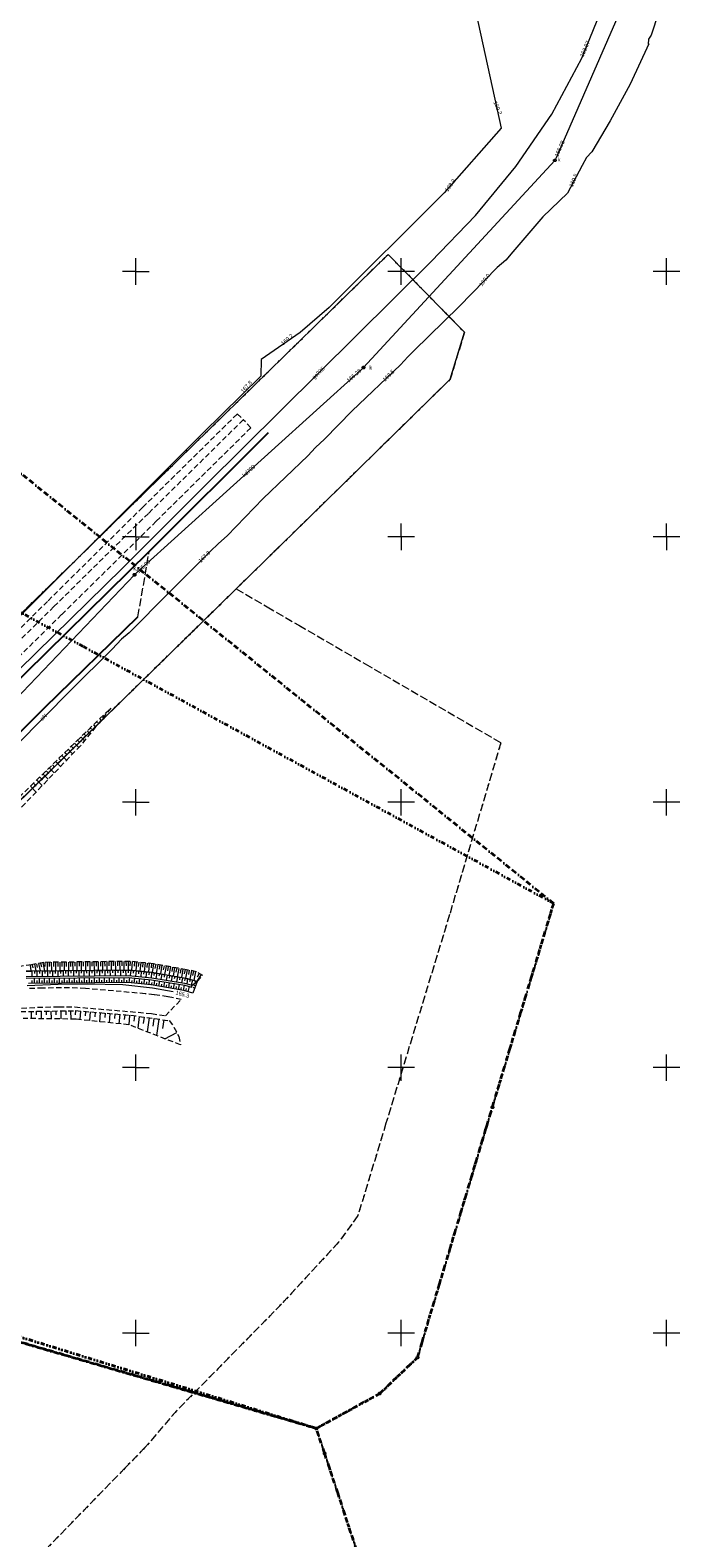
# Model space of a CAD drawing. Extents: x 7503703 to 7518012, y 5690450 to 5705715.
# Tile 45 of 50: x 7512780 to 7512902, y 5696811 to 5697095. Entities that reach past the tile are written whole.
import ezdxf
from ezdxf.enums import TextEntityAlignment as Align

# ---------------------------------------------------------------- set-up
doc = ezdxf.new("R2010")
doc.units = 0
for name, pattern in [('DWUKROPK1_5-3', [2.23, 0.75, -0.46, 0.05, -0.46, 0.05, -0.46]), ('KROPK2-2-2', [3.49, 1, -0.47, 0.05, -0.47, 1, -0.5]), ('PRZER1-1', [1, 0.5, -0.5]), ('PRZER2-1', [1.5, 1, -0.5]), ('PRZER3-1', [2, 1.5, -0.5])]:
    doc.linetypes.add(name, pattern=pattern)
doc.layers.get('0').update_dxf_attribs({"linetype": 'CONTINUOUS'})
for name, color, linetype, lineweight in [('EGDE', 7, 'CONTINUOUS', 18), ('EGPG', 7, 'CONTINUOUS', 18), ('GESGPB', 7, 'CONTINUOUS', 35), ('GESGPS', 7, 'CONTINUOUS', 35), ('GUPPRZ_O', 7, 'CONTINUOUS', 18), ('OTKC', 7, 'CONTINUOUS', 18), ('OTKG', 7, 'CONTINUOUS', 18), ('OTKJ', 7, 'CONTINUOUS', 18), ('OTKK', 7, 'CONTINUOUS', 25), ('OTRK', 7, 'CONTINUOUS', 18), ('OTRU', 7, 'CONTINUOUS', 18), ('Ramka sekcyjna', 7, 'CONTINUOUS', 18), ('SUPW', 7, 'CONTINUOUS', 18), ('SUPW_O', 7, 'CONTINUOUS', 18)]:
    doc.layers.add(name, color=color, linetype=linetype, lineweight=lineweight)
for name, color, linetype, lineweight, true_color in [('EGUG', 96, 'CONTINUOUS', 18, 0x008000), ('GESKLU', 96, 'CONTINUOUS', 18, 0x008000), ('SUEP', 1, 'CONTINUOUS', 18, 0xff0000), ('SUEP_O', 1, 'CONTINUOUS', 18, 0xff0000), ('SUGP', 52, 'CONTINUOUS', 18, 0xbfbf00), ('SUGP_O', 52, 'CONTINUOUS', 18, 0xbfbf00), ('SUKP', 36, 'CONTINUOUS', 18, 0x803300), ('SUKP_O', 36, 'CONTINUOUS', 18, 0x803300)]:
    doc.layers.add(name, color=color, linetype=linetype, lineweight=lineweight, true_color=true_color)
doc.styles.add('Arial', font='arial.ttf')

# ---------------------------------------------------------------- blocks, each defined once
blk = doc.blocks.new('D_GUPIWZ1_1')
at = {"color": 0}
blk.add_lwpolyline([(0, 0.25), (0.064705, 0.241481), (0.125, 0.216506), (0.176777, 0.176777), (0.216506, 0.125), (0.241481, 0.064705), (0.25, 0), (0.241481, -0.064705), (0.216506, -0.125), (0.176777, -0.176777), (0.125, -0.216506), (0.064705, -0.241481), (0, -0.25), (-0.064705, -0.241481), (-0.125, -0.216506), (-0.176777, -0.176777), (-0.216506, -0.125), (-0.241481, -0.064705), (-0.25, 0), (-0.241481, 0.064705), (-0.216506, 0.125), (-0.176777, 0.176777), (-0.125, 0.216506), (-0.064705, 0.241481)], close=True, dxfattribs=at)
blk = doc.blocks.new('D_GEPPGO1_2')
blk.add_hatch(color=0).paths.add_polyline_path([(0, -0.045), (0.013906, -0.042798), (0.02645, -0.036406), (0.036406, -0.02645), (0.042798, -0.013906), (0.045, 0), (0.042798, 0.013906), (0.036406, 0.02645), (0.02645, 0.036406), (0.013906, 0.042798), (0, 0.045), (-0.013906, 0.042798), (-0.02645, 0.036406), (-0.036406, 0.02645), (-0.042798, 0.013906), (-0.045, 0), (-0.042798, -0.013906), (-0.036406, -0.02645), (-0.02645, -0.036406), (-0.013906, -0.042798)])
blk = doc.blocks.new('D_GEPPGD1_2')
blk.add_hatch(color=0).paths.add_polyline_path([(0, -0.045), (0.013906, -0.042798), (0.02645, -0.036406), (0.036406, -0.02645), (0.042798, -0.013906), (0.045, 0), (0.042798, 0.013906), (0.036406, 0.02645), (0.02645, 0.036406), (0.013906, 0.042798), (0, 0.045), (-0.013906, 0.042798), (-0.02645, 0.036406), (-0.036406, 0.02645), (-0.042798, 0.013906), (-0.045, 0), (-0.042798, -0.013906), (-0.036406, -0.02645), (-0.02645, -0.036406), (-0.013906, -0.042798)])
blk = doc.blocks.new('D_GEPPGO1_1')
at = {"color": 0}
blk.add_lwpolyline([(0, 0.25), (0.077254, 0.237764), (0.146946, 0.202254), (0.202254, 0.146946), (0.237764, 0.077254), (0.25, 0), (0.237764, -0.077254), (0.202254, -0.146946), (0.146946, -0.202254), (0.077254, -0.237764), (0, -0.25), (-0.077254, -0.237764), (-0.146946, -0.202254), (-0.202254, -0.146946), (-0.237764, -0.077254), (-0.25, 0), (-0.237764, 0.077254), (-0.202254, 0.146946), (-0.146946, 0.202254), (-0.077254, 0.237764)], close=True, dxfattribs=at)

msp = doc.modelspace()

# ---------------------------------------------------------------- linework, layer by layer
at = {"layer": 'EGDE', "color": 7, "linetype": 'Continuous', "lineweight": 18, "elevation": 10.22}
msp.add_lwpolyline([(7512729.16, 5696902.34), (7512752.97, 5696925.64), (7512773.63, 5696945.88), (7512797.06, 5696968.82), (7512818.92, 5696990.21), (7512838.54, 5697009.42), (7512859.25, 5697029.71), (7512861.91, 5697038.56), (7512850.65, 5697050.06), (7512847.54, 5697053.22), (7512833.61, 5697039.59), (7512811.01, 5697017.48), (7512801.55, 5697008.23), (7512788.51, 5696995.45), (7512775.14, 5696982.37), (7512752.1, 5696959.78), (7512693.48, 5696901.9), (7512689.85, 5696898.43), (7512717.47, 5696890.89)], close=True, dxfattribs=at)
at = {"layer": 'EGUG', "color": 96, "linetype": 'PRZER1-1', "lineweight": 18, "true_color": 0x008000, "elevation": 10.08}
msp.add_lwpolyline([(7512693.48, 5696901.9), (7512752.1, 5696959.78), (7512775.14, 5696982.37), (7512788.51, 5696995.45), (7512801.55, 5697008.23), (7512811.01, 5697017.48), (7512833.61, 5697039.59), (7512847.54, 5697053.22), (7512850.65, 5697050.06), (7512861.91, 5697038.56), (7512859.25, 5697029.71), (7512838.54, 5697009.42), (7512818.92, 5696990.21), (7512797.06, 5696968.82), (7512773.63, 5696945.88), (7512752.97, 5696925.64), (7512729.16, 5696902.34), (7512717.47, 5696890.89), (7512689.85, 5696898.43)], close=True, dxfattribs=at)
msp.add_lwpolyline([(7512632.5, 5696809.03), (7512681.65, 5696856.37), (7512697.62, 5696871.76), (7512713.35, 5696886.93), (7512717.47, 5696890.89), (7512729.16, 5696902.34), (7512752.97, 5696925.64), (7512773.63, 5696945.88), (7512797.06, 5696968.82), (7512818.92, 5696990.21), (7512824.74, 5696986.83), (7512830.69, 5696983.37), (7512843.21, 5696976.09), (7512868.79, 5696961.23), (7512859.11, 5696928.83), (7512847.14, 5696889.52), (7512841.85, 5696872.13), (7512838.22, 5696867.12), (7512827.45, 5696855.45), (7512807.74, 5696835.39), (7512801.73, 5696828.43), (7512798.02, 5696824.61), (7512776.84, 5696802.84)], dxfattribs=at)
at = {"layer": 'GESGPB', "color": 7, "linetype": 'DWUKROPK1_5-3', "lineweight": 35, "elevation": 10.1}
msp.add_lwpolyline([(7512599.33, 5697115.34), (7512556.49, 5696976.56), (7512542.82, 5696980.68), (7512539.74, 5696981.62), (7512535.87, 5696982.78), (7512528.93, 5696984.87), (7512521.99, 5696986.96), (7512517.45, 5696971.65), (7512513.45, 5696958.15), (7512506.04, 5696933.27), (7512834.02, 5696832.04), (7512839.07, 5696834.82), (7512845.96, 5696838.6), (7512853.09, 5696845.4), (7512853.94, 5696848.24), (7512867.19, 5696892.53), (7512874.83, 5696917.94), (7512878.73, 5696930.93), (7512790.06, 5696979.37), (7512630.84, 5697066.38), (7512611.81, 5697119.39)], close=True, dxfattribs=at)
msp.add_lwpolyline([(7512687.54, 5696658.79), (7512710.13, 5696679.72), (7512732.75, 5696700.69), (7512751.62, 5696717.96), (7512775.77, 5696740.54), (7512773.65, 5696742.77), (7512814.5, 5696782.09), (7512818.9, 5696786.32), (7512823.86, 5696791.26), (7512841.66, 5696809), (7512838.1, 5696819.75), (7512836.54, 5696824.45), (7512835.59, 5696827.29), (7512834.02, 5696832.04), (7512506.04, 5696933.27), (7512483.41, 5696857.28), (7512498.71, 5696853.18), (7512468.78, 5696736.37), (7512448.74, 5696658.12)], dxfattribs=at)
at = {"layer": 'GESGPS', "color": 7, "linetype": 'KROPK2-2-2', "lineweight": 35, "elevation": 10.1}
for points in [[(7512435.99, 5696952), (7512639.72, 5696890.87), (7512656.12, 5696886.39), (7512674.49, 5696883.75), (7512697.62, 5696871.76), (7512834.02, 5696832.04), (7512839.07, 5696834.82), (7512845.96, 5696838.6), (7512853.09, 5696845.4), (7512853.94, 5696848.24), (7512867.19, 5696892.53), (7512874.83, 5696917.94), (7512878.73, 5696930.93), (7512714.98, 5697063.12), (7512707.18, 5697060.84), (7512687.52, 5697055.08), (7512668.06, 5697049.38), (7512645.7, 5697042.83), (7512618.88, 5697120.89)], [(7512687.54, 5696658.79), (7512710.13, 5696679.72), (7512732.75, 5696700.69), (7512751.62, 5696717.96), (7512775.77, 5696740.54), (7512773.65, 5696742.77), (7512814.5, 5696782.09), (7512818.9, 5696786.32), (7512823.86, 5696791.26), (7512841.66, 5696809), (7512838.1, 5696819.75), (7512836.54, 5696824.45), (7512835.59, 5696827.29), (7512834.02, 5696832.04), (7512697.62, 5696871.76), (7512674.49, 5696883.75), (7512656.12, 5696886.39), (7512639.72, 5696890.87), (7512435.99, 5696952)]]:
    msp.add_lwpolyline(points, dxfattribs=at)
at = {"layer": 'GESKLU', "color": 96, "linetype": 'PRZER3-1', "lineweight": 18, "true_color": 0x008000, "elevation": 10.06}
msp.add_lwpolyline([(7512693.48, 5696901.9), (7512752.1, 5696959.78), (7512775.14, 5696982.37), (7512788.51, 5696995.45), (7512801.55, 5697008.23), (7512811.01, 5697017.48), (7512833.61, 5697039.59), (7512847.54, 5697053.22), (7512850.65, 5697050.06), (7512861.91, 5697038.56), (7512859.25, 5697029.71), (7512838.54, 5697009.42), (7512818.92, 5696990.21), (7512797.06, 5696968.82), (7512773.63, 5696945.88), (7512752.97, 5696925.64), (7512729.16, 5696902.34), (7512717.47, 5696890.89), (7512689.85, 5696898.43)], close=True, dxfattribs=at)
msp.add_lwpolyline([(7512632.5, 5696809.03), (7512681.65, 5696856.37), (7512697.62, 5696871.76), (7512713.35, 5696886.93), (7512717.47, 5696890.89), (7512729.16, 5696902.34), (7512752.97, 5696925.64), (7512773.63, 5696945.88), (7512797.06, 5696968.82), (7512818.92, 5696990.21), (7512824.74, 5696986.83), (7512830.69, 5696983.37), (7512843.21, 5696976.09), (7512868.79, 5696961.23), (7512859.11, 5696928.83), (7512847.14, 5696889.52), (7512841.85, 5696872.13), (7512838.22, 5696867.12), (7512827.45, 5696855.45), (7512807.74, 5696835.39), (7512801.73, 5696828.43), (7512798.02, 5696824.61), (7512776.84, 5696802.84)], dxfattribs=at)
at = {"layer": 'OTKC', "color": 7, "linetype": 'PRZER2-1', "lineweight": 18, "elevation": 10.18}
msp.add_lwpolyline([(7512711.04, 5696916.35), (7512730.02, 5696935.13), (7512747.83, 5696952.75), (7512765.58, 5696970.3), (7512783.5, 5696987.98), (7512801.28, 5697005.57), (7512819.12, 5697023.18), (7512820.25, 5697022.06), (7512802.38, 5697004.43), (7512784.59, 5696986.86), (7512766.71, 5696969.22), (7512748.94, 5696951.65), (7512731.18, 5696934.06), (7512712.68, 5696915.72)], close=True, dxfattribs=at)
msp.add_lwpolyline([(7512778.49, 5696911.23), (7512781.49, 5696911.37), (7512785.48, 5696911.47), (7512788.5, 5696911.44), (7512800.48, 5696910.44), (7512802.96, 5696910.17), (7512805.57, 5696909.78), (7512808.56, 5696912.83), (7512806.01, 5696913.36), (7512803.46, 5696913.72), (7512801.76, 5696913.93), (7512790.52, 5696914.9), (7512787.49, 5696915.06), (7512782.47, 5696914.99), (7512779.48, 5696914.88)], dxfattribs=at)
at = {"layer": 'OTKG', "color": 7, "linetype": 'PRZER2-1', "lineweight": 18, "elevation": 10.18}
msp.add_lwpolyline([(7512715.04, 5696915.13), (7512732.65, 5696932.58), (7512750.43, 5696950.19), (7512768.23, 5696967.78), (7512786.04, 5696985.38), (7512803.87, 5697002.97), (7512821.69, 5697020.57), (7512820.25, 5697022.06), (7512802.38, 5697004.43), (7512784.59, 5696986.86), (7512766.71, 5696969.22), (7512748.94, 5696951.65), (7512731.18, 5696934.06), (7512712.68, 5696915.72)], close=True, dxfattribs=at)
at = {"layer": 'OTKJ', "color": 7, "linetype": 'PRZER3-1', "lineweight": 18, "elevation": 10.18}
msp.add_lwpolyline([(7512763.93, 5696949.1), (7512782.84, 5696967.83), (7512800.41, 5696984.95), (7512802.52, 5696997.25), (7512775.46, 5696970.64)], dxfattribs=at)
at = {"layer": 'OTKK', "color": 7, "linetype": 'Continuous', "lineweight": 25, "elevation": 10.18}
msp.add_lwpolyline([(7512824.92, 5697019.62), (7512802.52, 5696997.25), (7512775.46, 5696970.64), (7512758.23, 5696953.13), (7512742.23, 5696941.6), (7512729.76, 5696929.33), (7512721.94, 5696917.82, -0.369863), (7512716.16, 5696914.96, -0.047206), (7512712.68, 5696915.72), (7512711.04, 5696916.35), (7512710.97, 5696916.38)], format="xyb", dxfattribs=at)
msp.add_lwpolyline([(7512606.29, 5696793.88), (7512611.56, 5696798.56), (7512629.84, 5696816.51), (7512650.58, 5696836.8), (7512671.4, 5696857.17), (7512687.3, 5696868.77), (7512699.34, 5696881.17), (7512708.12, 5696893.98), (7512715.59, 5696901.12), (7512737.21, 5696922.64), (7512763.93, 5696949.1), (7512782.84, 5696967.83), (7512800.41, 5696984.95)], dxfattribs=at)
at = {"layer": 'OTRK', "color": 7, "linetype": 'PRZER2-1', "lineweight": 18, "elevation": 10.06}
msp.add_lwpolyline([(7512708.44, 5696880.09), (7512709.42, 5696882.46), (7512710.63, 5696884.32), (7512722.45, 5696895.82), (7512740.74, 5696913.93), (7512763.98, 5696936.78), (7512778.03, 5696950.93), (7512788.84, 5696961.54), (7512795.33, 5696967.76), (7512789.57, 5696960.66), (7512779.14, 5696949.77), (7512765.18, 5696935.36), (7512741.96, 5696912.08), (7512723.33, 5696894.55), (7512711.82, 5696883.33), (7512711.26, 5696881.34)], close=True, dxfattribs=at)
at = {"layer": 'OTRK', "color": 7, "linetype": 'Continuous', "lineweight": 18, "elevation": 10.06}
for points in [[(7512795.03, 5696967.47), (7512795.05, 5696967.45)], [(7512792.03, 5696964.6), (7512792.43, 5696964.18)], [(7512792.63, 5696965.17), (7512792.79, 5696965)], [(7512793.23, 5696965.75), (7512793.48, 5696965.48)], [(7512793.83, 5696966.32), (7512793.92, 5696966.23)], [(7512794.43, 5696966.9), (7512794.54, 5696966.78)], [(7512789.04, 5696961.73), (7512789.42, 5696961.33)], [(7512789.64, 5696962.3), (7512790.32, 5696961.59)], [(7512790.23, 5696962.88), (7512790.54, 5696962.56)], [(7512790.83, 5696963.45), (7512791.38, 5696962.89)], [(7512791.43, 5696964.03), (7512791.67, 5696963.78)], [(7512786.07, 5696958.82), (7512786.95, 5696957.93)], [(7512786.66, 5696959.4), (7512787.1, 5696958.97)], [(7512787.26, 5696959.99), (7512788.1, 5696959.13)], [(7512787.85, 5696960.57), (7512788.26, 5696960.15)], [(7512788.44, 5696961.15), (7512789.25, 5696960.33)], [(7512783.11, 5696955.92), (7512783.59, 5696955.42)], [(7512783.7, 5696956.5), (7512784.65, 5696955.53)], [(7512784.29, 5696957.08), (7512784.76, 5696956.6)], [(7512784.89, 5696957.66), (7512785.8, 5696956.73)], [(7512785.48, 5696958.24), (7512785.93, 5696957.78)], [(7512780.15, 5696953.01), (7512781.21, 5696951.93)], [(7512780.74, 5696953.59), (7512781.26, 5696953.06)], [(7512781.33, 5696954.17), (7512782.36, 5696953.13)], [(7512781.92, 5696954.75), (7512782.43, 5696954.24)], [(7512782.52, 5696955.33), (7512783.51, 5696954.33)], [(7512780.11, 5696919.33), (7512780.26, 5696918.21)], [(7512780.51, 5696919.39), (7512780.63, 5696918.8)], [(7512780.9, 5696919.47), (7512781.16, 5696918.22)], [(7512781.29, 5696919.55), (7512781.43, 5696918.89)], [(7512781.69, 5696919.63), (7512781.97, 5696918.22)], [(7512782.08, 5696919.71), (7512782.23, 5696918.97)], [(7512782.48, 5696919.79), (7512782.79, 5696918.23)], [(7512782.87, 5696919.83), (7512782.88, 5696919.03)], [(7512783.28, 5696919.84), (7512783.3, 5696918.23)], [(7512783.68, 5696919.84), (7512783.69, 5696919.04)], [(7512784.08, 5696919.85), (7512784.1, 5696918.24)], [(7512784.48, 5696919.85), (7512784.49, 5696919.05)], [(7512784.88, 5696919.86), (7512784.9, 5696918.25)], [(7512785.29, 5696919.86), (7512785.3, 5696919.06)], [(7512785.69, 5696919.87), (7512785.71, 5696918.26)], [(7512786.09, 5696919.87), (7512786.1, 5696919.07)], [(7512786.49, 5696919.88), (7512786.51, 5696918.26)], [(7512786.89, 5696919.88), (7512786.9, 5696919.07)], [(7512787.3, 5696919.89), (7512787.32, 5696918.27)], [(7512787.7, 5696919.89), (7512787.71, 5696919.08)], [(7512788.1, 5696919.9), (7512788.12, 5696918.28)], [(7512788.5, 5696919.9), (7512788.51, 5696919.09)], [(7512788.9, 5696919.91), (7512788.92, 5696918.28)], [(7512789.31, 5696919.91), (7512789.32, 5696919.1)], [(7512789.71, 5696919.92), (7512789.73, 5696918.29)], [(7512790.11, 5696919.92), (7512790.12, 5696919.11)], [(7512790.51, 5696919.93), (7512790.53, 5696918.3)], [(7512790.91, 5696919.93), (7512790.92, 5696919.12)], [(7512791.32, 5696919.94), (7512791.34, 5696918.31)], [(7512791.72, 5696919.94), (7512791.73, 5696919.13)], [(7512792.12, 5696919.95), (7512792.14, 5696918.31)], [(7512792.52, 5696919.95), (7512792.53, 5696919.13)], [(7512792.92, 5696919.96), (7512792.94, 5696918.32)], [(7512793.33, 5696919.96), (7512793.34, 5696919.14)], [(7512793.73, 5696919.97), (7512793.75, 5696918.33)], [(7512794.13, 5696919.97), (7512794.14, 5696919.15)], [(7512794.53, 5696919.98), (7512794.55, 5696918.33)], [(7512794.93, 5696919.98), (7512794.94, 5696919.16)], [(7512795.34, 5696919.99), (7512795.36, 5696918.34)], [(7512795.74, 5696919.99), (7512795.75, 5696919.17)], [(7512796.14, 5696920), (7512796.16, 5696918.35)], [(7512796.54, 5696920), (7512796.55, 5696919.18)], [(7512796.94, 5696920.01), (7512796.97, 5696918.35)], [(7512797.35, 5696920.01), (7512797.36, 5696919.18)], [(7512797.75, 5696920.02), (7512797.77, 5696918.36)], [(7512798.15, 5696920.02), (7512798.16, 5696919.19)], [(7512798.55, 5696920.03), (7512798.57, 5696918.37)], [(7512798.95, 5696920.03), (7512798.87, 5696919.2)], [(7512799.35, 5696919.98), (7512799.18, 5696918.33)], [(7512799.75, 5696919.94), (7512799.67, 5696919.11)], [(7512800.15, 5696919.9), (7512799.98, 5696918.25)], [(7512800.55, 5696919.86), (7512800.47, 5696919.03)], [(7512800.95, 5696919.81), (7512800.78, 5696918.17)], [(7512801.35, 5696919.77), (7512801.27, 5696918.95)], [(7512801.75, 5696919.73), (7512801.58, 5696918.09)], [(7512802.15, 5696919.69), (7512802.07, 5696918.87)], [(7512802.55, 5696919.64), (7512802.38, 5696918.01)], [(7512802.95, 5696919.6), (7512802.87, 5696918.78)], [(7512803.35, 5696919.56), (7512803.06, 5696917.93)], [(7512803.75, 5696919.49), (7512803.6, 5696918.68)], [(7512804.14, 5696919.42), (7512803.85, 5696917.8)], [(7512804.54, 5696919.35), (7512804.39, 5696918.54)], [(7512804.94, 5696919.28), (7512804.64, 5696917.66)], [(7512805.33, 5696919.2), (7512805.19, 5696918.4)], [(7512805.73, 5696919.13), (7512805.44, 5696917.52)], [(7512806.12, 5696919.06), (7512805.98, 5696918.26)], [(7512806.52, 5696918.99), (7512806.23, 5696917.38)], [(7512806.91, 5696918.92), (7512806.77, 5696918.12)], [(7512807.31, 5696918.85), (7512807.02, 5696917.24)], [(7512807.71, 5696918.78), (7512807.56, 5696917.97)], [(7512808.1, 5696918.71), (7512807.81, 5696917.1)], [(7512808.5, 5696918.64), (7512808.35, 5696917.83)], [(7512808.89, 5696918.56), (7512808.61, 5696916.96)], [(7512809.29, 5696918.49), (7512809.14, 5696917.69)], [(7512809.68, 5696918.42), (7512809.37, 5696916.83)], [(7512810.08, 5696918.34), (7512809.92, 5696917.55)], [(7512810.47, 5696918.27), (7512810.16, 5696916.66)], [(7512810.87, 5696918.19), (7512810.71, 5696917.37)], [(7512811.26, 5696918.11), (7512810.93, 5696916.44)], [(7512812.3, 5696917.52), (7512811.52, 5696916.27)], [(7512811.96, 5696917.74), (7512811.54, 5696917.06)], [(7512780.3, 5696910.6), (7512780.32, 5696909.24)], [(7512781.23, 5696910.61), (7512781.24, 5696909.92)], [(7512782.16, 5696910.63), (7512782.18, 5696909.22)], [(7512783.09, 5696910.64), (7512783.1, 5696909.93)], [(7512784.01, 5696910.66), (7512784.04, 5696909.2)], [(7512784.94, 5696910.68), (7512784.95, 5696909.93)], [(7512785.87, 5696910.69), (7512785.9, 5696909.17)], [(7512786.8, 5696910.71), (7512786.81, 5696909.94)], [(7512787.73, 5696910.72), (7512787.75, 5696909.15)], [(7512788.65, 5696910.74), (7512788.59, 5696909.94)], [(7512789.58, 5696910.66), (7512789.45, 5696909.06)], [(7512790.51, 5696910.58), (7512790.44, 5696909.77)], [(7512791.43, 5696910.51), (7512791.29, 5696908.86)], [(7512792.36, 5696910.43), (7512792.29, 5696909.6)], [(7512793.28, 5696910.35), (7512793.14, 5696908.66)], [(7512794.21, 5696910.28), (7512794.14, 5696909.42)], [(7512795.13, 5696910.2), (7512794.99, 5696908.47)], [(7512796.06, 5696910.12), (7512795.98, 5696909.25)], [(7512796.98, 5696910.05), (7512796.83, 5696908.27)], [(7512797.91, 5696909.97), (7512797.83, 5696909.07)], [(7512798.83, 5696909.89), (7512798.68, 5696908.07)], [(7512799.75, 5696909.78), (7512799.61, 5696908.78)], [(7512800.67, 5696909.65), (7512800.36, 5696907.43)], [(7512801.59, 5696909.52), (7512801.42, 5696908.3)], [(7512802.51, 5696909.39), (7512802.14, 5696906.73)], [(7512803.43, 5696909.26), (7512803.23, 5696907.83)], [(7512804.35, 5696909.13), (7512803.92, 5696906.04)], [(7512805.27, 5696909), (7512805.04, 5696907.35)], [(7512805.49, 5696905.43), (7512807.73, 5696906.61)]]:
    msp.add_lwpolyline(points, dxfattribs=at)
at = {"layer": 'OTRK', "color": 7, "linetype": 'PRZER2-1', "lineweight": 18, "elevation": 10.06}
for points in [[(7512779.36, 5696918.2), (7512798.75, 5696918.37), (7512803.03, 5696917.94), (7512809.83, 5696916.75), (7512811.57, 5696916.26), (7512812.61, 5696917.33), (7512811.42, 5696918.08), (7512809.53, 5696918.45), (7512803.35, 5696919.56), (7512798.92, 5696920.03), (7512782.65, 5696919.83), (7512780.34, 5696919.36), (7512771.21, 5696918.1)], [(7512778.27, 5696910.56), (7512788.64, 5696910.74), (7512799.1, 5696909.87), (7512806.3, 5696908.86), (7512807.19, 5696907.64), (7512808.11, 5696905.89), (7512808.42, 5696904.29), (7512798.71, 5696908.07), (7512788.68, 5696909.14), (7512778.8, 5696909.26)]]:
    msp.add_lwpolyline(points, dxfattribs=at)
at = {"layer": 'OTRU', "color": 7, "linetype": 'Continuous', "lineweight": 18, "elevation": 10.06}
for points in [[(7512779.35, 5696917.19), (7512798.63, 5696917.37), (7512803, 5696916.93), (7512809.2, 5696915.9), (7512810.64, 5696915.51), (7512811.57, 5696916.26), (7512809.83, 5696916.75), (7512803.03, 5696917.94), (7512798.75, 5696918.37), (7512779.36, 5696918.2)], [(7512779.36, 5696916.88), (7512798.61, 5696917), (7512802.98, 5696916.56), (7512809.24, 5696915.52), (7512810.51, 5696915.15), (7512810.64, 5696915.51), (7512811.57, 5696916.26), (7512810.74, 5696914.06), (7512809.05, 5696914.52), (7512802.93, 5696915.58), (7512798.53, 5696916.03), (7512779.76, 5696915.88)], [(7512780.4, 5696918.21), (7512780.41, 5696917.2)], [(7512780.49, 5696915.89), (7512780.48, 5696916.39)], [(7512780.89, 5696918.21), (7512780.9, 5696917.71)], [(7512780.95, 5696915.89), (7512780.95, 5696916.89)], [(7512781.38, 5696918.22), (7512781.39, 5696917.21)], [(7512781.42, 5696915.89), (7512781.42, 5696916.39)], [(7512781.87, 5696918.22), (7512781.88, 5696917.72)], [(7512781.89, 5696915.9), (7512781.88, 5696916.9)], [(7512782.36, 5696915.9), (7512782.36, 5696916.4)], [(7512782.37, 5696918.23), (7512782.37, 5696917.22)], [(7512782.83, 5696915.9), (7512782.82, 5696916.9)], [(7512782.86, 5696918.23), (7512782.86, 5696917.73)], [(7512783.3, 5696915.91), (7512783.3, 5696916.41)], [(7512783.35, 5696918.23), (7512783.36, 5696917.23)], [(7512783.77, 5696915.91), (7512783.76, 5696916.91)], [(7512783.84, 5696918.24), (7512783.84, 5696917.74)], [(7512784.24, 5696915.92), (7512784.23, 5696916.41)], [(7512784.33, 5696918.24), (7512784.34, 5696917.24)], [(7512784.71, 5696915.92), (7512784.7, 5696916.91)], [(7512784.82, 5696918.25), (7512784.83, 5696917.74)], [(7512785.18, 5696915.92), (7512785.17, 5696916.42)], [(7512785.31, 5696918.25), (7512785.32, 5696917.25)], [(7512785.64, 5696915.93), (7512785.64, 5696916.92)], [(7512785.81, 5696918.26), (7512785.81, 5696917.75)], [(7512786.11, 5696915.93), (7512786.11, 5696916.43)], [(7512786.3, 5696918.26), (7512786.31, 5696917.25)], [(7512786.58, 5696915.93), (7512786.57, 5696916.92)], [(7512786.79, 5696918.27), (7512786.79, 5696917.76)], [(7512787.05, 5696915.94), (7512787.05, 5696916.43)], [(7512787.28, 5696918.27), (7512787.29, 5696917.26)], [(7512787.52, 5696915.94), (7512787.51, 5696916.93)], [(7512787.77, 5696918.27), (7512787.78, 5696917.77)], [(7512787.99, 5696915.95), (7512787.99, 5696916.44)], [(7512788.26, 5696918.28), (7512788.27, 5696917.27)], [(7512788.46, 5696915.95), (7512788.45, 5696916.94)], [(7512788.75, 5696918.28), (7512788.76, 5696917.78)], [(7512788.93, 5696915.95), (7512788.92, 5696916.45)], [(7512789.25, 5696918.29), (7512789.26, 5696917.28)], [(7512789.4, 5696915.96), (7512789.39, 5696916.94)], [(7512789.74, 5696918.29), (7512789.74, 5696917.79)], [(7512789.87, 5696915.96), (7512789.86, 5696916.45)], [(7512790.23, 5696918.3), (7512790.24, 5696917.29)], [(7512790.33, 5696915.96), (7512790.33, 5696916.95)], [(7512790.72, 5696918.3), (7512790.73, 5696917.8)], [(7512790.8, 5696915.97), (7512790.8, 5696916.46)], [(7512791.21, 5696918.3), (7512791.22, 5696917.3)], [(7512791.27, 5696915.97), (7512791.26, 5696916.95)], [(7512791.7, 5696918.31), (7512791.71, 5696917.81)], [(7512791.74, 5696915.98), (7512791.74, 5696916.47)], [(7512792.2, 5696918.31), (7512792.2, 5696917.31)], [(7512792.21, 5696915.98), (7512792.2, 5696916.96)], [(7512792.68, 5696915.98), (7512792.68, 5696916.47)], [(7512792.69, 5696918.32), (7512792.69, 5696917.82)], [(7512793.15, 5696915.99), (7512793.14, 5696916.97)], [(7512793.18, 5696918.32), (7512793.19, 5696917.32)], [(7512793.62, 5696915.99), (7512793.61, 5696916.48)], [(7512793.67, 5696918.33), (7512793.67, 5696917.82)], [(7512794.09, 5696915.99), (7512794.08, 5696916.97)], [(7512794.16, 5696918.33), (7512794.17, 5696917.33)], [(7512794.55, 5696916), (7512794.55, 5696916.49)], [(7512794.65, 5696918.33), (7512794.66, 5696917.83)], [(7512795.02, 5696916), (7512795.02, 5696916.98)], [(7512795.14, 5696918.34), (7512795.15, 5696917.34)], [(7512795.49, 5696916.01), (7512795.49, 5696916.49)], [(7512795.64, 5696918.34), (7512795.64, 5696917.84)], [(7512795.96, 5696916.01), (7512795.95, 5696916.98)], [(7512796.13, 5696918.35), (7512796.14, 5696917.35)], [(7512796.43, 5696916.01), (7512796.43, 5696916.5)], [(7512796.62, 5696918.35), (7512796.62, 5696917.85)], [(7512796.9, 5696916.02), (7512796.89, 5696916.99)], [(7512797.11, 5696918.36), (7512797.12, 5696917.36)], [(7512797.37, 5696916.02), (7512797.36, 5696916.51)], [(7512797.6, 5696918.36), (7512797.61, 5696917.86)], [(7512797.84, 5696916.02), (7512797.83, 5696917)], [(7512798.09, 5696918.36), (7512798.1, 5696917.37)], [(7512798.31, 5696916.03), (7512798.3, 5696916.51)], [(7512798.59, 5696918.37), (7512798.59, 5696917.87)], [(7512798.77, 5696916.01), (7512798.87, 5696916.97)], [(7512799.07, 5696918.34), (7512798.97, 5696917.34)], [(7512799.24, 5696915.96), (7512799.29, 5696916.44)], [(7512799.56, 5696918.29), (7512799.51, 5696917.79)], [(7512799.71, 5696915.91), (7512799.81, 5696916.88)], [(7512800.05, 5696918.24), (7512799.95, 5696917.24)], [(7512800.17, 5696915.86), (7512800.22, 5696916.35)], [(7512800.54, 5696918.19), (7512800.49, 5696917.69)], [(7512800.64, 5696915.81), (7512800.74, 5696916.79)], [(7512801.03, 5696918.14), (7512800.93, 5696917.14)], [(7512801.11, 5696915.77), (7512801.16, 5696916.25)], [(7512801.52, 5696918.09), (7512801.47, 5696917.59)], [(7512801.57, 5696915.72), (7512801.67, 5696916.69)], [(7512802.01, 5696918.04), (7512801.91, 5696917.04)], [(7512802.04, 5696915.67), (7512802.09, 5696916.16)], [(7512802.5, 5696917.99), (7512802.45, 5696917.49)], [(7512802.51, 5696915.62), (7512802.61, 5696916.6)], [(7512802.99, 5696917.94), (7512802.89, 5696916.94)], [(7512802.97, 5696915.57), (7512803.06, 5696916.05)], [(7512803.47, 5696917.86), (7512803.39, 5696917.37)], [(7512803.44, 5696915.49), (7512803.6, 5696916.46)], [(7512803.96, 5696917.78), (7512803.79, 5696916.8)], [(7512803.9, 5696915.41), (7512803.98, 5696915.9)], [(7512804.44, 5696917.69), (7512804.36, 5696917.21)], [(7512804.36, 5696915.33), (7512804.53, 5696916.3)], [(7512804.92, 5696917.61), (7512804.75, 5696916.64)], [(7512805.28, 5696915.17), (7512805.45, 5696916.15)], [(7512805.41, 5696917.52), (7512805.32, 5696917.04)], [(7512805.89, 5696917.44), (7512805.72, 5696916.48)], [(7512806.21, 5696915.01), (7512806.38, 5696916)], [(7512806.38, 5696917.35), (7512806.29, 5696916.88)], [(7512806.86, 5696917.27), (7512806.69, 5696916.32)], [(7512807.13, 5696914.85), (7512807.3, 5696915.84)], [(7512807.35, 5696917.18), (7512807.26, 5696916.71)], [(7512807.83, 5696917.1), (7512807.66, 5696916.16)], [(7512808.31, 5696917.02), (7512808.23, 5696916.54)], [(7512808.8, 5696916.93), (7512808.63, 5696915.99)], [(7512809.28, 5696916.85), (7512809.2, 5696916.38)], [(7512809.77, 5696916.76), (7512809.6, 5696915.79)], [(7512810.24, 5696916.63), (7512810.11, 5696916.16)], [(7512810.71, 5696916.5), (7512810.45, 5696915.56)], [(7512811.19, 5696916.37), (7512811.11, 5696916.1)], [(7512811.42, 5696915.87), (7512811.31, 5696915.91)], [(7512804.82, 5696915.25), (7512804.91, 5696915.74)], [(7512805.75, 5696915.09), (7512805.83, 5696915.58)], [(7512806.67, 5696914.93), (7512806.76, 5696915.43)], [(7512807.59, 5696914.77), (7512807.68, 5696915.27)], [(7512808.06, 5696914.69), (7512808.23, 5696915.69)], [(7512808.52, 5696914.61), (7512808.6, 5696915.11)], [(7512808.98, 5696914.53), (7512809.15, 5696915.53)], [(7512809.43, 5696914.42), (7512809.57, 5696914.9)], [(7512809.89, 5696914.29), (7512810.15, 5696915.26)], [(7512811.26, 5696915.43), (7512810.77, 5696915.61)], [(7512811.09, 5696914.99), (7512810.81, 5696915.09)]]:
    msp.add_lwpolyline(points, dxfattribs=at)
at = {"layer": 'Ramka sekcyjna', "color": 7, "linetype": 'Continuous', "lineweight": 18, "elevation": 100, "flags": 128}
for points in [[(7512800, 5697047.5), (7512800, 5697052.5)], [(7512800, 5697047.5), (7512800, 5697052.5)], [(7512850, 5697047.5), (7512850, 5697052.5)], [(7512900, 5697047.5), (7512900, 5697052.5)], [(7512800, 5697050), (7512797.5, 5697050)], [(7512800, 5697050), (7512802.5, 5697050)], [(7512852.5, 5697050), (7512847.5, 5697050)], [(7512902.5, 5697050), (7512897.5, 5697050)], [(7512800, 5697000), (7512800, 5697002.5)], [(7512800, 5697000), (7512800, 5697002.5)], [(7512850, 5697000), (7512850, 5697002.5)], [(7512900, 5697000), (7512900, 5697002.5)], [(7512800, 5697000), (7512797.5, 5697000)], [(7512800, 5697000), (7512797.5, 5697000)], [(7512800, 5697000), (7512802.5, 5697000)], [(7512800, 5697000), (7512800, 5696997.5)], [(7512800, 5697000), (7512800, 5696997.5)], [(7512800, 5697000), (7512802.5, 5697000)], [(7512852.5, 5697000), (7512847.5, 5697000)], [(7512852.5, 5697000), (7512847.5, 5697000)], [(7512850, 5697000), (7512850, 5696997.5)], [(7512902.5, 5697000), (7512897.5, 5697000)], [(7512902.5, 5697000), (7512897.5, 5697000)], [(7512900, 5697000), (7512900, 5696997.5)], [(7512800, 5696950), (7512797.5, 5696950)], [(7512800, 5696947.5), (7512800, 5696952.5)], [(7512800, 5696947.5), (7512800, 5696952.5)], [(7512800, 5696950), (7512802.5, 5696950)], [(7512852.5, 5696950), (7512847.5, 5696950)], [(7512850, 5696947.5), (7512850, 5696952.5)], [(7512902.5, 5696950), (7512897.5, 5696950)], [(7512900, 5696947.5), (7512900, 5696952.5)], [(7512800, 5696897.5), (7512800, 5696902.5)], [(7512800, 5696897.5), (7512800, 5696902.5)], [(7512850, 5696897.5), (7512850, 5696902.5)], [(7512900, 5696897.5), (7512900, 5696902.5)], [(7512800, 5696900), (7512797.5, 5696900)], [(7512800, 5696900), (7512802.5, 5696900)], [(7512852.5, 5696900), (7512847.5, 5696900)], [(7512902.5, 5696900), (7512897.5, 5696900)], [(7512800, 5696847.5), (7512800, 5696852.5)], [(7512800, 5696847.5), (7512800, 5696852.5)], [(7512850, 5696847.5), (7512850, 5696852.5)], [(7512900, 5696847.5), (7512900, 5696852.5)], [(7512800, 5696850), (7512797.5, 5696850)], [(7512800, 5696850), (7512802.5, 5696850)], [(7512852.5, 5696850), (7512847.5, 5696850)], [(7512902.5, 5696850), (7512897.5, 5696850)]]:
    msp.add_lwpolyline(points, dxfattribs=at)
at = {"layer": 'SUEP', "color": 1, "linetype": 'Continuous', "lineweight": 18, "true_color": 0xff0000, "elevation": 10.14}
msp.add_lwpolyline([(7512824.41, 5697131.11), (7512823.85, 5697135.18), (7512854.3, 5697143.69), (7512868.82, 5697077.04), (7512858.13, 5697064.83), (7512836.41, 5697043.23), (7512830.95, 5697038.54), (7512823.64, 5697033.42), (7512823.53, 5697030.26), (7512812.62, 5697019.57), (7512694.03, 5696901.06), (7512691.74, 5696899.28, -0.215194), (7512689.08, 5696898.65), (7512662.23, 5696906.58), (7512659.5, 5696907.48, 0.09015), (7512658.85, 5696907.35, 0.175405), (7512657.44, 5696905.52), (7512655.61, 5696900.75), (7512654.89, 5696895.3, -0.209822), (7512654.52, 5696895.01, -0.099477), (7512654.14, 5696895.04, 0.178159), (7512653.57, 5696895.49, 0.26921), (7512652.15, 5696895.08), (7512650.91, 5696895.39)], format="xyb", dxfattribs=at)
for points in [[(7512899.85, 5697103.02), (7512897.12, 5697094.56), (7512896.57, 5697093.79), (7512896.52, 5697092.86), (7512896.65, 5697092.93), (7512893.16, 5697085.33), (7512889.39, 5697078.39), (7512885.95, 5697072.53), (7512884.93, 5697071.5), (7512884.07, 5697069.98), (7512881.31, 5697064.76), (7512876.71, 5697060.3), (7512871.04, 5697053.69), (7512869.69, 5697052.15), (7512868.11, 5697050.75), (7512860.9, 5697043.39), (7512852.4, 5697035.04), (7512851.26, 5697033.95), (7512849.85, 5697032.43), (7512840.78, 5697023.73), (7512835.53, 5697018.43), (7512833.85, 5697016.83), (7512832.44, 5697015.3), (7512824.01, 5697007.22), (7512817.21, 5697000.17), (7512815.56, 5696998.76), (7512814.03, 5696997.25), (7512806.26, 5696989.51), (7512798.77, 5696981.94), (7512797.33, 5696980.75), (7512795.53, 5696978.87), (7512787.76, 5696971.15), (7512777.54, 5696960.78)], [(7512807.03, 5696914.31), (7512803.18, 5696915), (7512797.54, 5696915.63), (7512790.84, 5696915.75), (7512785.36, 5696915.64), (7512779.51, 5696915.4)]]:
    msp.add_lwpolyline(points, dxfattribs=at)
at = {"layer": 'SUGP', "color": 52, "linetype": 'Continuous', "lineweight": 18, "true_color": 0xbfbf00, "elevation": 10.14}
msp.add_lwpolyline([(7512777.99, 5696974.93), (7512797.48, 5696994.11), (7512813.22, 5697009.84), (7512855.66, 5697051.86), (7512864.02, 5697060.54), (7512871.58, 5697069.79), (7512878.38, 5697079.64), (7512884.03, 5697090.2), (7512887.75, 5697099.33)], dxfattribs=at)
at = {"layer": 'SUKP', "color": 36, "linetype": 'Continuous', "lineweight": 18, "true_color": 0x803300, "elevation": 10.14}
msp.add_lwpolyline([(7512899.01, 5697116.8), (7512885.85, 5697086.69), (7512879.17, 5697071.41), (7512878.97, 5697070.95), (7512842.9, 5697031.91), (7512842.52, 5697031.57), (7512800.14, 5696993.21), (7512799.77, 5696992.87), (7512765.41, 5696956.92), (7512765.06, 5696956.56), (7512764.83, 5696956.32), (7512758.99, 5696950.67), (7512722.73, 5696913.86), (7512722.41, 5696913.54), (7512722.06, 5696913.18), (7512709.98, 5696900.78), (7512709.63, 5696900.42)], dxfattribs=at)

# ---------------------------------------------------------------- block references
at = {"layer": 'EGPG', "color": 7, "linetype": 'Continuous', "lineweight": 18}
for name, p in [('D_GEPPGD1_2', (7512847.54, 5697053.22, 10.24)), ('D_GEPPGD1_2', (7512850.65, 5697050.06, 10.24)), ('D_GEPPGD1_2', (7512833.61, 5697039.59, 10.24)), ('D_GEPPGD1_2', (7512861.91, 5697038.56, 10.24)), ('D_GEPPGD1_2', (7512859.25, 5697029.71, 10.24)), ('D_GEPPGD1_2', (7512811.01, 5697017.48, 10.24)), ('D_GEPPGD1_2', (7512801.55, 5697008.23, 10.24)), ('D_GEPPGD1_2', (7512838.54, 5697009.42, 10.24)), ('D_GEPPGD1_2', (7512788.51, 5696995.45, 10.24)), ('D_GEPPGD1_2', (7512818.92, 5696990.21, 10.24)), ('D_GEPPGD1_2', (7512830.69, 5696983.37, 10.24)), ('D_GEPPGD1_2', (7512843.21, 5696976.09, 10.24)), ('D_GEPPGD1_2', (7512797.06, 5696968.82, 10.24)), ('D_GEPPGD1_2', (7512868.79, 5696961.23, 10.24)), ('D_GEPPGO1_2', (7512878.73, 5696930.93, 10.24)), ('D_GEPPGD1_2', (7512859.11, 5696928.83, 10.24)), ('D_GEPPGO1_2', (7512874.83, 5696917.94, 10.24)), ('D_GEPPGO1_1', (7512867.19, 5696892.53, 10.24)), ('D_GEPPGD1_2', (7512847.14, 5696889.52, 10.24)), ('D_GEPPGD1_2', (7512841.85, 5696872.13, 10.24)), ('D_GEPPGD1_2', (7512838.22, 5696867.12, 10.24)), ('D_GEPPGD1_2', (7512827.45, 5696855.45, 10.24)), ('D_GEPPGO1_2', (7512853.94, 5696848.24, 10.24)), ('D_GEPPGO1_1', (7512853.09, 5696845.4, 10.24)), ('D_GEPPGO1_1', (7512845.96, 5696838.6, 10.24)), ('D_GEPPGD1_2', (7512807.74, 5696835.39, 10.24)), ('D_GEPPGO1_2', (7512839.07, 5696834.82, 10.24)), ('D_GEPPGO1_1', (7512834.02, 5696832.04, 10.24)), ('D_GEPPGD1_2', (7512801.73, 5696828.43, 10.24)), ('D_GEPPGO1_1', (7512835.59, 5696827.29, 10.24)), ('D_GEPPGD1_2', (7512798.02, 5696824.61, 10.24)), ('D_GEPPGO1_2', (7512836.54, 5696824.45, 10.24)), ('D_GEPPGO1_2', (7512838.1, 5696819.75, 10.24))]:
    msp.add_blockref(name, p, dxfattribs=at)
at = {"layer": 'SUPW', "color": 7, "linetype": 'Continuous', "lineweight": 18}
for p in [(7512878.97, 5697070.95, 10.18), (7512842.9, 5697031.91, 10.18), (7512799.77, 5696992.87, 10.18)]:
    msp.add_blockref('D_GUPIWZ1_1', p, dxfattribs=at)

# ---------------------------------------------------------------- texts
at = {"layer": 'GUPPRZ_O', "color": 52, "linetype": 'Continuous', "lineweight": 0, "true_color": 0xbfbf00, "style": 'Arial'}
msp.add_text('168.97', height=0.75, rotation=67.0007, dxfattribs=at).set_placement((7512884.33, 5697090.33, 10.8))
at = {"layer": 'GUPPRZ_O', "color": 1, "linetype": 'Continuous', "lineweight": 0, "true_color": 0xff0000, "style": 'Arial'}
for s, rotation, p in [('169.2', 293.1943, (7512867.33, 5697081.9, 10.8)), ('168.8', 54.7047, (7512858.78, 5697064.96, 10.8)), ('169.5', 67.6215, (7512882.31, 5697065.84, 10.8)), ('169.0', 52.9486, (7512865.22, 5697047.15, 10.8)), ('169.2', 41.1685, (7512827.75, 5697036.06, 10.8)), ('168.5', 44.5896, (7512846.94, 5697029.23, 10.8)), ('167.8', 49.3663, (7512820.27, 5697027.06, 10.8)), ('167.8', 44.6515, (7512812.23, 5696995.08, 10.8)), ('165.3', 344.3807, (7512807.43, 5696913.84, 10.8))]:
    msp.add_text(s, height=0.75, rotation=rotation, dxfattribs=at).set_placement(p)
at = {"layer": 'GUPPRZ_O', "color": 36, "linetype": 'Continuous', "lineweight": 0, "true_color": 0x803300, "style": 'Arial'}
for s, rotation, p in [('166.98', 66.1906, (7512879.54, 5697071.53, 10.8)), ('166.28', 41.7816, (7512840.14, 5697029.07, 10.8)), ('165.99', 42.3886, (7512800.48, 5696993.08, 10.8))]:
    msp.add_text(s, height=0.75, rotation=rotation, dxfattribs=at).set_placement(p)
at = {"layer": 'SUEP_O', "color": 1, "linetype": 'Continuous', "lineweight": 0, "true_color": 0xff0000, "style": 'Arial'}
msp.add_text('eN', height=0.75, rotation=45.4136, dxfattribs=at).set_placement((7512782.86, 5696965.76, 10.8), align=Align.CENTER)
at = {"layer": 'SUGP_O', "color": 52, "linetype": 'Continuous', "lineweight": 0, "true_color": 0xbfbf00, "style": 'Arial'}
msp.add_text('gs225', height=0.75, rotation=44.7151, dxfattribs=at).set_placement((7512834.65, 5697030.64, 10.8), align=Align.CENTER)
at = {"layer": 'SUKP_O', "color": 36, "linetype": 'Continuous', "lineweight": 0, "true_color": 0x803300, "style": 'Arial'}
msp.add_text('kd700', height=0.75, rotation=42.1413, dxfattribs=at).set_placement((7512821.53, 5697012.17, 10.8), align=Align.CENTER)
at = {"layer": 'SUPW_O', "color": 7, "linetype": 'Continuous', "lineweight": 0, "style": 'Arial'}
for p in [(7512880.03, 5697070.74, 10.8), (7512844.54, 5697031.52, 10.8), (7512800.06, 5696993.69, 10.8)]:
    msp.add_text('k', height=0.75, dxfattribs=at).set_placement(p, align=Align.RIGHT)

doc.saveas('drawing.dxf')
